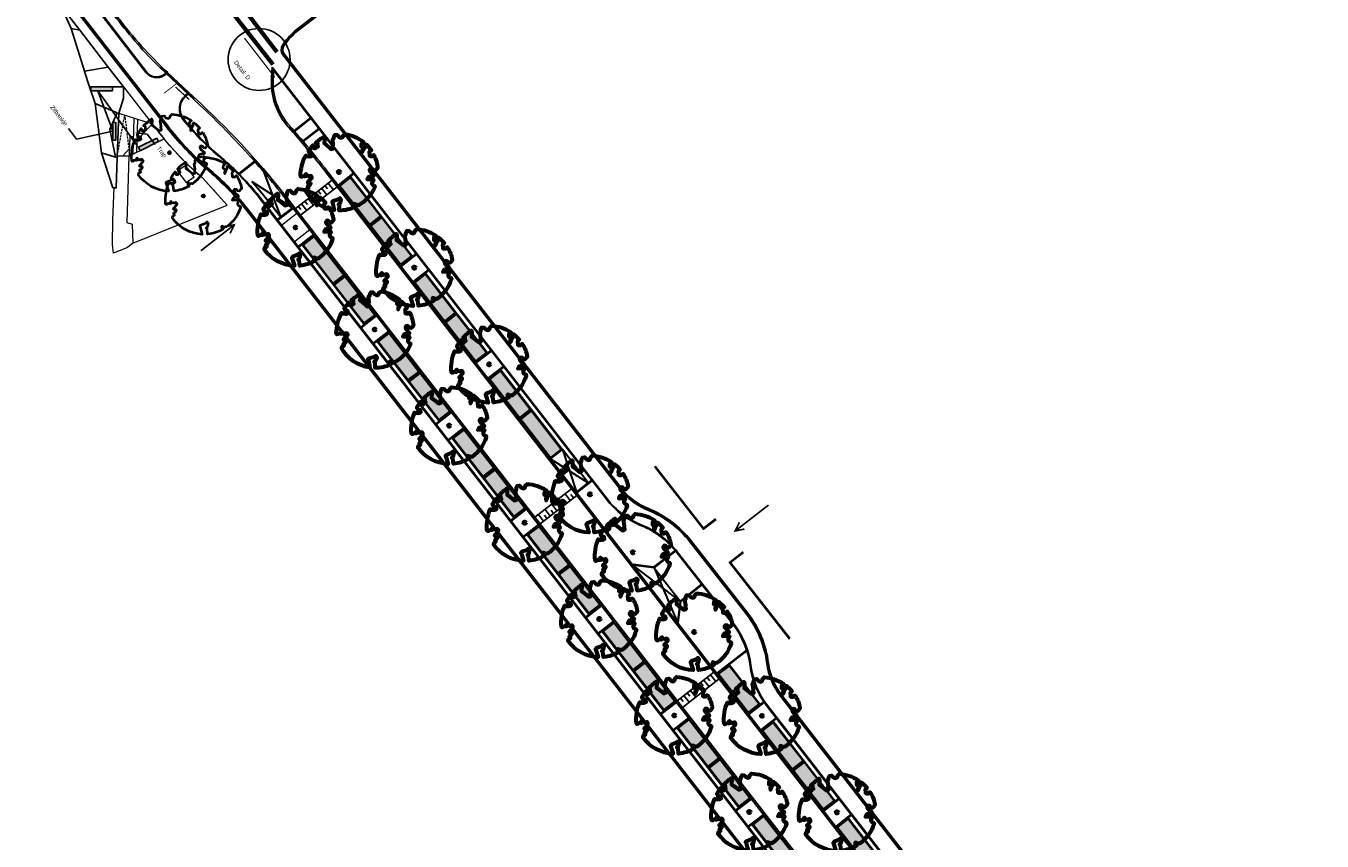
# Model space of a CAD drawing. Header units: metres. Extents: x 197051 to 198490, y 354564 to 355604.
# Tile 2 of 12: x 197332 to 197485, y 355133 to 355230. Entities that reach past the tile are written whole.
import ezdxf
from ezdxf import colors
from ezdxf.entities.mleader import LeaderData, LeaderLine
from ezdxf.math import Vec2, Vec3

# ---------------------------------------------------------------- set-up
doc = ezdxf.new("R2010")
doc.units = ezdxf.units.M
for name, pattern in [('11strp', [2, 1, -1]), ('5050strp', [1, 0.5, -0.5]), ('DASHED2', [0.375, 0.25, -0.125])]:
    doc.linetypes.add(name, pattern=pattern)
for name, color, linetype, lineweight in [('mk-nw-5050 blok', 7, '5050strp', 35), ('N-WE-GR-BOOM-S', 86, 'Continuous', 40), ('N-WE-IE-INRICHTINGSELEMENTEN-G', 7, 'Continuous', 20), ('N-WE-IE-PARKEERVAK_LANGSPARKEREN-G', 7, 'Continuous', 25), ('N-WE-VW-MARKERING_DWARS_DRIEHOEK_5050-G', 7, 'VW-HAAIETAND50-L-N', 35), ('N-WE-VW-MARKERING_VOP-G', 7, 'Continuous', 25), ('nieuwe boomspiegels', 86, 'Continuous', 20), ('Ontwerp', 7, 'Continuous', 20), ('Parkeervak', 7, 'Continuous', 20), ('Parkeervak_arcering', 7, 'Continuous', 20), ('X-XX-AL-AANKLEDING-T25', 7, 'Continuous', 25)]:
    doc.layers.add(name, color=color, linetype=linetype, lineweight=lineweight)
for name, color, linetype in [('N-WE-AL-DETAIL-G', 7, 'Continuous'), ('N-WE-VH-DREMPEL-G', 7, 'Continuous'), ('N-XX-VH-KANTOPSLUITING_GELEIDEBAND_50_200_250-G', 210, 'Continuous'), ('N-XX-VH-KANTOPSLUITING_INRITVERLOOPBAND_50_200_250-G', 10, 'Continuous'), ('N-XX-VH-KANTOPSLUITING_OPSLUITBAND_100_200-G', 170, 'Continuous'), ('N-XX-VH-KANTOPSLUITING_VOORKANTBAND-G', 7, 'Continuous')]:
    doc.layers.add(name, color=color, linetype=linetype)
doc.layers.add('uitritten', color=34, linetype='Continuous', lineweight=30, plot=False)
doc.styles.add('NLCS-ISO-M500-T25', font='NLCS-ISO.ttf', dxfattribs={"height": 1})
doc.styles.add('NLCS_ISO', font='arial.ttf')
doc.linetypes.add('VW-HAAIETAND50-L-N', pattern='A,0,-0.5,[150,NLCS.SHX,S=1,R=0,X=-0.625,Y=0],-0.5', length=1)

# ---------------------------------------------------------------- blocks, each defined once
blk = doc.blocks.new('*U467')
at = {"color": 252}
blk.add_lwpolyline([(0.43, 4.71), (0.44, 4.72), (0.45, 4.73), (0.46, 4.74), (0.47, 4.75), (0.47, 4.75), (0.48, 4.76), (0.49, 4.77), (0.49, 4.78), (0.5, 4.79), (0.51, 4.8), (0.51, 4.82), (0.52, 4.84), (0.52, 4.86), (0.51, 4.88), (0.51, 4.92), (0.48, 5.03, -0.52938), (0.53, 5.1, -0.087139), (2.22, 4.62, -0.372341), (2.28, 4.47), (2.35, 4.12), (2.18, 3.95), (1.99, 3.99), (1.77, 3.82), (1.85, 3.6), (2.09, 3.53), (2.71, 3.67), (2.86, 3.59), (2.85, 3.45), (2.71, 3.36), (2.58, 2.94), (2.74, 2.67), (3.17, 3.35, -0.504641), (3.41, 3.14, 0.331948), (3.54, 2.92, 0.282008), (3.99, 3), (3.96, 2.99, -0.512156), (4.16, 2.98, -0.16076), (5.09, -0.06), (4.98, -0.17), (4.98, -0.29), (4.86, -0.31), (4.88, -0.44), (4.7, -0.38), (4.64, -0.52), (4.86, -0.67), (4.93, -0.72), (5.05, -0.6, -0.106371), (4.34, -2.61), (3.71, -2.2), (3.59, -2.28), (3.51, -1.94), (3.29, -1.67), (3.02, -1.68), (3.03, -1.99), (2.83, -2.68), (2.86, -2.81), (3.01, -2.83), (3.93, -3.18, -0.236298), (-0.23, -5.01, 0.159625), (-0.35, -4.77, 0.350802), (-0.31, -4.53, -0.504641), (-0.6, -4.39), (-0.53, -4.17), (-0.65, -3.96), (-0.8, -3.98), (-0.82, -4.14), (-0.94, -4.21), (-1.08, -4.11), (-1.2, -3.47), (-1.29, -3.38), (-1.52, -3.39), (-1.59, -3.66), (-1.68, -3.69), (-1.77, -3.92), (-2, -3.8, 0.733583), (-1.92, -3.97, -0.861625), (-1.87, -4.13, 0.279978), (-2.04, -4.39), (-2.04, -4.4, -0.827056), (-2.21, -4.58, -0.116774), (-4.15, -2.56), (-4.11, -2.55), (-4.08, -2.54), (-4.06, -2.53), (-4.04, -2.52), (-4.02, -2.51), (-4.01, -2.5), (-4, -2.49), (-3.77, -2.18), (-3.76, -2.17), (-3.76, -2.16), (-3.75, -2.15), (-3.75, -2.14), (-3.75, -2.13), (-3.74, -2.12), (-3.74, -2.11), (-3.74, -2.1), (-3.73, -2.09), (-3.72, -2.07), (-3.71, -2.06), (-3.71, -2.04), (-3.7, -2.02), (-3.69, -2.01), (-3.68, -1.99), (-3.68, -1.97), (-3.67, -1.96), (-3.67, -1.94), (-3.67, -1.93), (-3.67, -1.92), (-3.67, -1.9), (-3.67, -1.89), (-3.67, -1.88), (-3.68, -1.88), (-3.68, -1.87), (-3.69, -1.87), (-3.7, -1.87), (-3.71, -1.87), (-3.72, -1.87), (-3.73, -1.86), (-3.74, -1.86), (-3.75, -1.86), (-3.76, -1.86), (-3.78, -1.85), (-3.79, -1.84), (-3.8, -1.83), (-3.81, -1.83), (-3.83, -1.82), (-3.84, -1.81), (-3.85, -1.8), (-3.87, -1.78), (-3.88, -1.77), (-3.89, -1.76), (-3.91, -1.75), (-4.15, -2.03), (-4.16, -2.01), (-4.17, -2), (-4.18, -1.98), (-4.19, -1.97), (-4.2, -1.95), (-4.22, -1.94), (-4.24, -1.93), (-4.27, -1.92), (-4.32, -1.93), (-4.38, -1.94), (-4.46, -1.97, -0.040997), (-4.79, -1.03), (-4.62, -1.06), (-4.46, -1.16), (-4.38, -1.08), (-4.28, -0.93), (-4.38, -0.78), (-4.32, -0.57), (-4.52, -0.55), (-4.65, -0.42), (-4.89, -0.58, -0.05814), (-4.99, 0.83), (-4.85, 0.8), (-4.3, 0.36), (-4.06, 0.45), (-3.13, 0.69), (-3.05, 1), (-3.41, 1.14), (-3.46, 1.26), (-4.12, 1.58), (-4.14, 1.77), (-4.36, 1.96), (-4.45, 2.14), (-4.3, 2.38), (-3.96, 2.43), (-3.65, 2.63), (-3.65, 2.84), (-3.84, 3.07), (-3.79, 3.16), (-3.86, 3.31, -0.13428), (-1.66, 4.83, -0.541727), (-1.6, 4.78), (-1.61, 4.64), (-1.61, 4.56), (-1.6, 4.51), (-1.58, 4.46), (-1.56, 4.43), (-1.53, 4.41), (-1.51, 4.39), (-1.49, 4.38), (-1.47, 4.36), (-1.45, 4.34), (-1.43, 4.32), (-1.41, 4.31), (-1.4, 4.3), (-1.38, 4.28), (-1.36, 4.28), (-1.35, 4.27), (-1.33, 4.27), (-1.31, 4.28), (-1.29, 4.28), (-1.27, 4.29), (-1.25, 4.31), (-1.23, 4.32), (-1.21, 4.33), (-1.19, 4.34), (-1.17, 4.34), (-1.15, 4.35), (-1.13, 4.35), (-1.11, 4.35), (-1.09, 4.36), (-1.07, 4.36), (-1.05, 4.36), (-1.03, 4.37), (-1.01, 4.38), (-1, 4.39), (-0.99, 4.41), (-0.97, 4.42), (-0.96, 4.32), (-0.94, 4.3), (-0.83, 4.12), (-0.61, 4), (-0.93, 4.51), (-0.92, 4.52), (-0.92, 4.54), (-0.92, 4.55), (-0.92, 4.57), (-0.92, 4.58), (-0.93, 4.6), (-0.94, 4.61), (-0.95, 4.63), (-0.97, 4.65), (-0.99, 4.67), (-1.02, 4.69), (-1.05, 4.72), (-1.08, 4.75), (-1.12, 4.79), (-1.2, 4.9, -0.543104), (-1.17, 4.98, -0.046766), (-0.23, 5.12, -0.385168), (-0.18, 5.07), (-0.15, 4.88), (-0.14, 4.82), (-0.12, 4.78), (-0.1, 4.75), (-0.09, 4.74), (-0.07, 4.73), (-0.05, 4.73), (-0.03, 4.73), (-0.01, 4.72), (0.01, 4.72), (0.03, 4.72), (0.04, 4.71), (0.06, 4.7), (0.08, 4.7), (0.09, 4.69), (0.11, 4.68), (0.12, 4.67), (0.14, 4.67), (0.15, 4.66), (0.17, 4.65), (0.18, 4.65), (0.19, 4.64), (0.2, 4.63), (0.21, 4.62), (0.22, 4.61), (0.23, 4.6), (0.23, 4.59), (0.24, 4.58), (0.24, 4.58), (0.25, 4.57), (0.25, 4.56), (0.26, 4.56), (0.27, 4.56), (0.28, 4.56), (0.29, 4.56), (0.3, 4.57), (0.31, 4.57), (0.32, 4.58), (0.34, 4.59), (0.35, 4.6), (0.36, 4.62), (0.37, 4.63), (0.38, 4.64), (0.39, 4.66), (0.4, 4.67), (0.41, 4.69), (0.42, 4.7)], format="xyb", close=True, dxfattribs=at)
blk.add_circle((0, 0), 0.15, dxfattribs=at)
at = {"color": 7, "style": 'NLCS-ISO-M500-T25'}
for tag, p in [('NR', (-2.46, -0.4)), ('NAAM', (-2.46, -1.6))]:
    blk.add_attdef(tag, p, '', height=1, dxfattribs=at)
at = {"color": 7, "style": 'NLCS-ISO-M500-T25', "flags": 1}
for tag, p in [('WETNAAM', (-2.46, -2.8)), ('STAMDIA', (-2.46, -4)), ('STAMOMTR', (-2.46, -5.2)), ('OPMERKING', (-2.46, -6.4))]:
    blk.add_attdef(tag, p, '', height=1, dxfattribs=at)
blk = doc.blocks.new('*U466')
at = {"layer": 'N-WE-GR-BOOM-S', "lineweight": 60}
blk.add_lwpolyline([(0.43, 4.71), (0.44, 4.72), (0.45, 4.73), (0.46, 4.74), (0.47, 4.75), (0.47, 4.75), (0.48, 4.76), (0.49, 4.77), (0.49, 4.78), (0.5, 4.79), (0.51, 4.8), (0.51, 4.82), (0.52, 4.84), (0.52, 4.86), (0.51, 4.88), (0.51, 4.92), (0.48, 5.03, -0.52938), (0.53, 5.1, -0.087139), (2.22, 4.62, -0.372341), (2.28, 4.47), (2.35, 4.12), (2.18, 3.95), (1.99, 3.99), (1.77, 3.82), (1.85, 3.6), (2.09, 3.53), (2.71, 3.67), (2.86, 3.59), (2.85, 3.45), (2.71, 3.36), (2.58, 2.94), (2.74, 2.67), (3.17, 3.35, -0.504641), (3.41, 3.14, 0.331948), (3.54, 2.92, 0.282008), (3.99, 3), (3.96, 2.99, -0.512156), (4.16, 2.98, -0.16076), (5.09, -0.06), (4.98, -0.17), (4.98, -0.29), (4.86, -0.31), (4.88, -0.44), (4.7, -0.38), (4.64, -0.52), (4.86, -0.67), (4.93, -0.72), (5.05, -0.6, -0.106371), (4.34, -2.61), (3.71, -2.2), (3.59, -2.28), (3.51, -1.94), (3.29, -1.67), (3.02, -1.68), (3.03, -1.99), (2.83, -2.68), (2.86, -2.81), (3.01, -2.83), (3.93, -3.18, -0.236298), (-0.23, -5.01, 0.159625), (-0.35, -4.77, 0.350802), (-0.31, -4.53, -0.504641), (-0.6, -4.39), (-0.53, -4.17), (-0.65, -3.96), (-0.8, -3.98), (-0.82, -4.14), (-0.94, -4.21), (-1.08, -4.11), (-1.2, -3.47), (-1.29, -3.38), (-1.52, -3.39), (-1.59, -3.66), (-1.68, -3.69), (-1.77, -3.92), (-2, -3.8, 0.733583), (-1.92, -3.97, -0.861625), (-1.87, -4.13, 0.279978), (-2.04, -4.39), (-2.04, -4.4, -0.827056), (-2.21, -4.58, -0.116774), (-4.15, -2.56), (-4.11, -2.55), (-4.08, -2.54), (-4.06, -2.53), (-4.04, -2.52), (-4.02, -2.51), (-4.01, -2.5), (-4, -2.49), (-3.77, -2.18), (-3.76, -2.17), (-3.76, -2.16), (-3.75, -2.15), (-3.75, -2.14), (-3.75, -2.13), (-3.74, -2.12), (-3.74, -2.11), (-3.74, -2.1), (-3.73, -2.09), (-3.72, -2.07), (-3.71, -2.06), (-3.71, -2.04), (-3.7, -2.02), (-3.69, -2.01), (-3.68, -1.99), (-3.68, -1.97), (-3.67, -1.96), (-3.67, -1.94), (-3.67, -1.93), (-3.67, -1.92), (-3.67, -1.9), (-3.67, -1.89), (-3.67, -1.88), (-3.68, -1.88), (-3.68, -1.87), (-3.69, -1.87), (-3.7, -1.87), (-3.71, -1.87), (-3.72, -1.87), (-3.73, -1.86), (-3.74, -1.86), (-3.75, -1.86), (-3.76, -1.86), (-3.78, -1.85), (-3.79, -1.84), (-3.8, -1.83), (-3.81, -1.83), (-3.83, -1.82), (-3.84, -1.81), (-3.85, -1.8), (-3.87, -1.78), (-3.88, -1.77), (-3.89, -1.76), (-3.91, -1.75), (-4.15, -2.03), (-4.16, -2.01), (-4.17, -2), (-4.18, -1.98), (-4.19, -1.97), (-4.2, -1.95), (-4.22, -1.94), (-4.24, -1.93), (-4.27, -1.92), (-4.32, -1.93), (-4.38, -1.94), (-4.46, -1.97, -0.040997), (-4.79, -1.03), (-4.62, -1.06), (-4.46, -1.16), (-4.38, -1.08), (-4.28, -0.93), (-4.38, -0.78), (-4.32, -0.57), (-4.52, -0.55), (-4.65, -0.42), (-4.89, -0.58, -0.05814), (-4.99, 0.83), (-4.85, 0.8), (-4.3, 0.36), (-4.06, 0.45), (-3.13, 0.69), (-3.05, 1), (-3.41, 1.14), (-3.46, 1.26), (-4.12, 1.58), (-4.14, 1.77), (-4.36, 1.96), (-4.45, 2.14), (-4.3, 2.38), (-3.96, 2.43), (-3.65, 2.63), (-3.65, 2.84), (-3.84, 3.07), (-3.79, 3.16), (-3.86, 3.31, -0.13428), (-1.66, 4.83, -0.541727), (-1.6, 4.78), (-1.61, 4.64), (-1.61, 4.56), (-1.6, 4.51), (-1.58, 4.46), (-1.56, 4.43), (-1.53, 4.41), (-1.51, 4.39), (-1.49, 4.38), (-1.47, 4.36), (-1.45, 4.34), (-1.43, 4.32), (-1.41, 4.31), (-1.4, 4.3), (-1.38, 4.28), (-1.36, 4.28), (-1.35, 4.27), (-1.33, 4.27), (-1.31, 4.28), (-1.29, 4.28), (-1.27, 4.29), (-1.25, 4.31), (-1.23, 4.32), (-1.21, 4.33), (-1.19, 4.34), (-1.17, 4.34), (-1.15, 4.35), (-1.13, 4.35), (-1.11, 4.35), (-1.09, 4.36), (-1.07, 4.36), (-1.05, 4.36), (-1.03, 4.37), (-1.01, 4.38), (-1, 4.39), (-0.99, 4.41), (-0.97, 4.42), (-0.96, 4.32), (-0.94, 4.3), (-0.83, 4.12), (-0.61, 4), (-0.93, 4.51), (-0.92, 4.52), (-0.92, 4.54), (-0.92, 4.55), (-0.92, 4.57), (-0.92, 4.58), (-0.93, 4.6), (-0.94, 4.61), (-0.95, 4.63), (-0.97, 4.65), (-0.99, 4.67), (-1.02, 4.69), (-1.05, 4.72), (-1.08, 4.75), (-1.12, 4.79), (-1.2, 4.9, -0.543104), (-1.17, 4.98, -0.046766), (-0.23, 5.12, -0.385168), (-0.18, 5.07), (-0.15, 4.88), (-0.14, 4.82), (-0.12, 4.78), (-0.1, 4.75), (-0.09, 4.74), (-0.07, 4.73), (-0.05, 4.73), (-0.03, 4.73), (-0.01, 4.72), (0.01, 4.72), (0.03, 4.72), (0.04, 4.71), (0.06, 4.7), (0.08, 4.7), (0.09, 4.69), (0.11, 4.68), (0.12, 4.67), (0.14, 4.67), (0.15, 4.66), (0.17, 4.65), (0.18, 4.65), (0.19, 4.64), (0.2, 4.63), (0.21, 4.62), (0.22, 4.61), (0.23, 4.6), (0.23, 4.59), (0.24, 4.58), (0.24, 4.58), (0.25, 4.57), (0.25, 4.56), (0.26, 4.56), (0.27, 4.56), (0.28, 4.56), (0.29, 4.56), (0.3, 4.57), (0.31, 4.57), (0.32, 4.58), (0.34, 4.59), (0.35, 4.6), (0.36, 4.62), (0.37, 4.63), (0.38, 4.64), (0.39, 4.66), (0.4, 4.67), (0.41, 4.69), (0.42, 4.7)], format="xyb", close=True, dxfattribs=at)
blk.add_circle((0, 0), 0.15, dxfattribs=at)
at = {"color": 7, "style": 'NLCS-ISO-M500-T25'}
for tag, p in [('NR', (-2.46, -0.4)), ('NAAM', (-2.46, -1.6))]:
    blk.add_attdef(tag, p, '', height=1, dxfattribs=at)
at = {"color": 7, "style": 'NLCS-ISO-M500-T25', "flags": 1}
for tag, p in [('WETNAAM', (-2.46, -2.8)), ('STAMDIA', (-2.46, -4)), ('STAMOMTR', (-2.46, -5.2)), ('OPMERKING', (-2.46, -6.4)), ('HANDH_KAPPEN', (-2.46, -7.6))]:
    blk.add_attdef(tag, p, '', height=1, dxfattribs=at)
blk = doc.blocks.new('*U479')
at = {"layer": 'Parkeervak_arcering'}
h = blk.add_hatch(color=253, dxfattribs=at)
h.dxf.hatch_style = 1
h.paths.add_polyline_path([(0, 6), (0, 0), (1.8, 0), (1.8, 6)])
h.paths.add_polyline_path([(1.67, 5.87), (1.67, 0.13), (0.13, 0.13), (0.13, 5.87)], flags=16)
at = {"layer": 'Parkeervak_arcering', "true_color": 0xb97150}
h = blk.add_hatch(color=13, dxfattribs=at)
h.dxf.hatch_style = 1
h.paths.add_polyline_path([(1.67, 5.87), (1.67, 0.13), (0.13, 0.13), (0.13, 5.87)])
at = {"layer": 'N-WE-IE-PARKEERVAK_LANGSPARKEREN-G'}
blk.add_lwpolyline([(1.8, 0), (0, 0), (0, 6), (1.8, 6)], close=True, dxfattribs=at)
at = {"layer": 'N-WE-IE-PARKEERVAK_LANGSPARKEREN-G', "lineweight": 9}
blk.add_lwpolyline([(1.67, 0.13), (0.13, 0.13), (0.13, 5.87), (1.67, 5.87)], close=True, dxfattribs=at)
blk = doc.blocks.new('Plantvak')
at = {"layer": 'nieuwe boomspiegels'}
blk.add_lwpolyline([(0, -2.3), (0, 0), (2.5, 0), (2.5, -2.3)], close=True, dxfattribs=at)
blk = doc.blocks.new('Inrit_icoon')
at = {"layer": 'uitritten', "const_width": 0.2}
for points in [[(0, 0), (0, 5)], [(0.5, 1), (0, 0), (-0.5, 1)]]:
    blk.add_lwpolyline(points, dxfattribs=at)
blk = doc.blocks.new('Drempel')
at = {"layer": 'N-WE-VH-DREMPEL-G', "flags": 128}
for points in [[(0, 0), (0, -5.5)], [(-1, 0), (-1, -5.5)], [(-1, -0.5), (0, -0.5)], [(-1, -1), (-0.5, -1)], [(-1, -1.5), (0, -1.5)], [(-1, -2), (-0.5, -2)], [(-1, -2.5), (0, -2.5)], [(-1, -3), (-0.5, -3)], [(-1, -3.5), (0, -3.5)], [(-1, -4), (-0.5, -4)], [(-1, -4.5), (0, -4.5)], [(-1, -5), (-0.5, -5)]]:
    blk.add_lwpolyline(points, dxfattribs=at)

msp = doc.modelspace()

# ---------------------------------------------------------------- hatches: boundary and pattern name
at = {"layer": 'N-WE-IE-INRICHTINGSELEMENTEN-G', "true_color": 0xc58944, "transparency": 33554671}
h = msp.add_hatch(color=23, dxfattribs=at)
h.dxf.hatch_style = 1
h.paths.add_polyline_path([(197341.94, 355222.083), (197339.366, 355222.083), (197339.366, 355222.534), (197341.94, 355222.534)])
h = msp.add_hatch(color=23, dxfattribs=at)
h.dxf.hatch_style = 1
h.paths.add_polyline_path([(197341.955, 355218.3), (197342.336, 355218.3), (197342.336, 355216.225), (197341.955, 355216.225)])
h = msp.add_hatch(color=23, dxfattribs=at)
h.dxf.hatch_style = 1
h.paths.add_polyline_path([(197347.187, 355216.444), (197345.003, 355215.388), (197345.216, 355214.976), (197347.398, 355216.047)])

# ---------------------------------------------------------------- linework, layer by layer
for points in [[(197336.361, 355231.423), (197336.202, 355231.301), (197337.039, 355229.442), (197338.044, 355229.244), (197338.043, 355229.246), (197336.361, 355231.423)], [(197338.044, 355229.244), (197337.039, 355229.442), (197338.602, 355224.385), (197341.404, 355224.888), (197338.044, 355229.244)], [(197341.404, 355224.888), (197338.602, 355224.385), (197338.604, 355224.377), (197339.207, 355222.534), (197343.218, 355222.535), (197341.404, 355224.888)], [(197339.207, 355222.534), (197343.218, 355222.535), (197343.218, 355221.214), (197342.662, 355219.435), (197342.487, 355214.183), (197342.366, 355210.558), (197341.966, 355210.572), (197340.608, 355214.715), (197342.287, 355214.19), (197341.627, 355217.511), (197342.463, 355219.479), (197339.853, 355220.561)], [(197342.463, 355219.479), (197339.853, 355220.561), (197340.608, 355214.715), (197342.287, 355214.19), (197341.627, 355217.511), (197342.463, 355219.479)]]:
    msp.add_lwpolyline(points, close=True)
at = {"flags": 128}
for points in [[(197341.94, 355222.083), (197339.366, 355222.083), (197339.366, 355222.534), (197341.94, 355222.534)], [(197341.955, 355218.3), (197342.336, 355218.3), (197342.336, 355216.225), (197341.955, 355216.225)], [(197347.187, 355216.444), (197345.003, 355215.388), (197345.216, 355214.976), (197347.398, 355216.047)]]:
    msp.add_lwpolyline(points, close=True, dxfattribs=at)
for points in [[(197343.981, 355215.271), (197343.127, 355214.339)], [(197342.492, 355214.353), (197343.867, 355214.322)]]:
    msp.add_lwpolyline(points, dxfattribs=at)
at = {"layer": 'mk-nw-5050 blok', "const_width": 0.5, "flags": 128}
for points in [[(197356.3, 355233.349), (197361.427, 355226.66)], [(197354.963, 355232.831), (197360.956, 355225.189)]]:
    msp.add_lwpolyline(points, dxfattribs=at)
at = {"layer": 'N-WE-AL-DETAIL-G'}
msp.add_circle((197359.312, 355225.783), 3.671, dxfattribs=at)
at = {"layer": 'N-WE-VH-DREMPEL-G', "flags": 128}
msp.add_lwpolyline([(197392.632, 355170.731), (197392.019, 355171.52), (197396.361, 355174.897), (197396.975, 355174.106)], close=True, dxfattribs=at)
at = {"layer": 'N-WE-VH-DREMPEL-G'}
for points in [[(197395.415, 355172.894), (197394.801, 355173.683)], [(197395.809, 355173.201), (197395.502, 355173.596)], [(197396.204, 355173.508), (197395.59, 355174.297)], [(197396.599, 355173.815), (197396.292, 355174.21)], [(197393.046, 355171.053), (197392.432, 355171.842)], [(197393.836, 355171.666), (197393.222, 355172.456)], [(197394.231, 355171.973), (197393.924, 355172.368)], [(197394.625, 355172.28), (197394.011, 355173.07)], [(197395.02, 355172.587), (197394.713, 355172.982)], [(197393.441, 355171.359), (197393.134, 355171.754)]]:
    msp.add_lwpolyline(points, dxfattribs=at)
at = {"layer": 'N-WE-VW-MARKERING_DWARS_DRIEHOEK_5050-G', "const_width": 0.15, "flags": 128}
msp.add_lwpolyline([(197357.575, 355228.318, -0.0017317), (197361.168, 355223.66, 0.0062474)], format="xyb", dxfattribs=at)
at = {"layer": 'N-WE-VW-MARKERING_DWARS_DRIEHOEK_5050-G', "linetype": 'VW-HAAIETAND50-L-N', "const_width": 0.15, "flags": 128}
msp.add_lwpolyline([(197349.396, 355222.528), (197351.023, 355221.035, -0.0059253)], format="xyb", dxfattribs=at)
at = {"layer": 'N-WE-VW-MARKERING_VOP-G'}
for points in [[(197367.956, 355211.492), (197363.61, 355208.121)], [(197368.569, 355210.702), (197364.223, 355207.331)], [(197366.319, 355210.222), (197366.625, 355209.827)], [(197366.714, 355210.528), (197367.327, 355209.738)], [(197367.109, 355210.835), (197367.415, 355210.44)], [(197367.504, 355211.141), (197368.117, 355210.351)], [(197364.343, 355208.689), (197364.956, 355207.899)], [(197364.738, 355208.996), (197365.045, 355208.601)], [(197365.133, 355209.302), (197365.746, 355208.512)], [(197365.528, 355209.609), (197365.835, 355209.214)], [(197365.924, 355209.915), (197366.536, 355209.125)], [(197363.948, 355208.383), (197364.255, 355207.988)]]:
    msp.add_lwpolyline(points, dxfattribs=at)
at = {"layer": 'N-XX-VH-KANTOPSLUITING_GELEIDEBAND_50_200_250-G', "flags": 128}
for points in [[(197341.066, 355232.379), (197342.402, 355230.657, 0.035086), (197347.565, 355224.796)], [(197360.983, 355223.635, 0.2018347), (197362.937, 355217.908, -0.0002635), (197363.009, 355217.827, -0.0002635)], [(197351.584, 355221.041), (197352.284, 355220.386, -0.0223059), (197358.337, 355214.2, -0.0242389)], [(197364.969, 355215.553, -0.0093859), (197367.393, 355212.543), (197478.955, 355068.814)], [(197360.305, 355211.933, -0.0097476), (197362.682, 355208.989), (197374.927, 355193.215), (197391.549, 355171.799), (197480.702, 355056.941)]]:
    msp.add_lwpolyline(points, format="xyb", dxfattribs=at)
for points in [[(197397.421, 355181.195), (197369, 355217.812)], [(197388.306, 355168.639), (197359.725, 355205.461)], [(197474.213, 355082.262), (197421.285, 355150.451)], [(197424.498, 355122.012), (197408.919, 355142.083)]]:
    msp.add_lwpolyline(points, dxfattribs=at)
at = {"layer": 'N-XX-VH-KANTOPSLUITING_INRITVERLOOPBAND_50_200_250-G'}
for p, q in [((197360.884, 355223.641), (197360.942, 355224.483)), ((197360.983, 355223.635), (197361.042, 355224.476))]:
    msp.add_line(p, q, dxfattribs=at)
at = {"layer": 'N-XX-VH-KANTOPSLUITING_INRITVERLOOPBAND_50_200_250-G', "flags": 128}
for points in [[(197270.422, 355320.589), (197290.104, 355295.205), (197320.844, 355255.564, -0.0262184), (197328.485, 355244.564), (197330.598, 355241.154, 0.0263464), (197333.976, 355236.294), (197333.976, 355236.294), (197348.31, 355217.791, 0.0503257), (197353.039, 355212.811), (197353.724, 355212.222, -0.0500828), (197357.827, 355207.906), (197359.725, 355205.461)], [(197270.501, 355320.65), (197290.183, 355295.267), (197320.923, 355255.625, -0.0262184), (197328.564, 355244.625), (197330.677, 355241.215, 0.0263464), (197334.055, 355236.355), (197334.055, 355236.355), (197348.389, 355217.852, 0.0503257), (197353.118, 355212.873), (197353.803, 355212.283, -0.0500828), (197357.906, 355207.968), (197359.804, 355205.522)], [(197368.921, 355217.751), (197362.211, 355226.395, -0.3212355), (197362.171, 355227.443, -0.0676697), (197363.572, 355229.045), (197366.077, 355230.991)], [(197369, 355217.812), (197362.29, 355226.457, -0.3212355), (197362.254, 355227.388, -0.0675782), (197363.635, 355228.968), (197366.138, 355230.912)], [(197362.934, 355217.76, -0.0072891), (197364.892, 355215.489, -0.0072891)], [(197363.009, 355217.827, -0.0072891), (197364.969, 355215.553, -0.0036467)], [(197358.337, 355214.2, -0.0077339), (197360.305, 355211.933, -0.0038699)], [(197358.412, 355214.267, -0.0077339), (197360.381, 355211.997, -0.0077339)], [(197421.206, 355150.39, -0.1338105), (197419.611, 355154.225, 0.1339079), (197417.166, 355160.104), (197410.467, 355168.66, 0.1325615), (197405.435, 355172.459, -0.1326588), (197402.148, 355174.942), (197397.342, 355181.134)], [(197421.285, 355150.451, -0.1338105), (197419.711, 355154.238, 0.1339119), (197417.245, 355160.165), (197410.546, 355168.721, 0.1325575), (197405.473, 355172.552, -0.1326588), (197402.227, 355175.004), (197397.421, 355181.195)]]:
    msp.add_lwpolyline(points, format="xyb", dxfattribs=at)
for points in [[(197347.565, 355224.796), (197351.584, 355221.041)], [(197347.634, 355224.869), (197351.653, 355221.114)], [(197408.919, 355142.083), (197388.306, 355168.639)], [(197408.998, 355142.144), (197388.385, 355168.7)]]:
    msp.add_lwpolyline(points, dxfattribs=at)
at = {"layer": 'N-XX-VH-KANTOPSLUITING_OPSLUITBAND_100_200-G', "flags": 128}
for points in [[(197348.312, 355224.099), (197348.053, 355223.891, -0.3960754), (197345.892, 355224.254), (197335.826, 355237.336, -0.0263468), (197332.219, 355242.525), (197330.27, 355245.67, 0.0262184), (197322.503, 355256.851), (197250.981, 355349.087), (197244.692, 355356.6, -0.1175137), (197243.843, 355358.301), (197243.581, 355359.423, 0.1082215), (197242.311, 355362.088), (197240.589, 355364.306, -0.4157363), (197240.679, 355365.009), (197241.46, 355365.609)], [(197489.406, 355063.999), (197489.053, 355064.465, 0.2011355), (197486.31, 355066.054, -0.1982456), (197482.401, 355068.288), (197419.626, 355149.163, -0.1338105), (197417.628, 355153.97, 0.1338158), (197415.589, 355158.874), (197408.89, 355167.43, 0.1326535), (197404.688, 355170.604, -0.1326588), (197400.569, 355173.716), (197360.869, 355224.863)], [(197350.832, 355221.744), (197350.639, 355221.588, 0.4145462), (197350.316, 355218.635, 0.0458501), (197354.399, 355214.411), (197355.093, 355213.814, -0.0500828), (197359.486, 355209.194), (197478.131, 355056.338, 0.4142136), (197481.078, 355055.967), (197481.315, 355056.151)]]:
    msp.add_lwpolyline(points, format="xyb", dxfattribs=at)
for points in [[(197363.439, 355217.339), (197365.4, 355218.862)], [(197364.55, 355216.05), (197366.442, 355217.519)], [(197356.906, 355212.269), (197358.769, 355213.715)], [(197368.666, 355210.903), (197370.482, 355212.314)], [(197363.342, 355208.14), (197361.524, 355206.731)], [(197365.755, 355205.029), (197363.94, 355203.617)], [(197377.964, 355202.675), (197376.146, 355201.266)], [(197379.373, 355200.858), (197377.558, 355199.445)], [(197373.237, 355195.392), (197371.419, 355193.983)], [(197374.646, 355193.575), (197372.831, 355192.162)], [(197386.855, 355191.221), (197385.037, 355189.812)], [(197388.264, 355189.403), (197386.449, 355187.991)], [(197382.127, 355183.938), (197380.31, 355182.528)], [(197383.537, 355182.12), (197381.721, 355180.708)], [(197406.264, 355177.597), (197412.019, 355170.246), (197413.433, 355171.344)], [(197396.987, 355174.416), (197398.804, 355175.826)], [(197391.018, 355172.483), (197389.201, 355171.074)], [(197392.427, 355170.666), (197390.612, 355169.253)], [(197403.647, 355165.952), (197406.132, 355165.637), (197408.641, 355167.584)], [(197416.759, 355167.342), (197415.225, 355166.152), (197422.254, 355157.174)], [(197409.009, 355159.043), (197409.321, 355161.53), (197411.839, 355163.501)], [(197399.909, 355161.029), (197398.091, 355159.62)], [(197401.318, 355159.211), (197399.503, 355157.799)], [(197413.573, 355153.047), (197417.084, 355155.773)], [(197408.8, 355149.575), (197406.982, 355148.165)], [(197419.192, 355149.559), (197417.375, 355148.15)], [(197410.209, 355147.757), (197408.394, 355146.345)], [(197420.602, 355147.741), (197418.786, 355146.329)], [(197417.691, 355138.12), (197415.873, 355136.711)], [(197428.083, 355138.105), (197426.266, 355136.695)], [(197419.1, 355136.303), (197417.285, 355134.89)], [(197429.492, 355136.287), (197427.677, 355134.875)]]:
    msp.add_lwpolyline(points, dxfattribs=at)
at = {"layer": 'N-XX-VH-KANTOPSLUITING_VOORKANTBAND-G', "flags": 128}
for points in [[(197476.63, 355055.173), (197357.985, 355208.029, 0.0500828), (197353.854, 355212.374), (197353.169, 355212.963, -0.0503257), (197348.468, 355217.913), (197334.134, 355236.417, -0.0263468), (197330.768, 355241.259), (197328.655, 355244.669, 0.0262184), (197321.002, 355255.686), (197249.501, 355347.894), (197243.484, 355355.083, -0.1266072), (197242.196, 355357.783), (197242.085, 355358.353, 0.1176954), (197240.737, 355361.311), (197235.607, 355367.896)], [(197348.238, 355224.168), (197347.994, 355223.972, -0.3952428), (197345.972, 355224.314), (197335.905, 355237.397, -0.0263468), (197332.304, 355242.577), (197330.355, 355245.723, 0.0262184), (197322.582, 355256.912), (197251.059, 355349.15), (197244.768, 355356.665, -0.1175137), (197243.94, 355358.324), (197243.679, 355359.446, 0.1082215), (197242.39, 355362.15), (197240.668, 355364.367, -0.4157363), (197240.74, 355364.93), (197241.52, 355365.529)], [(197241.46, 355365.609), (197282.089, 355313.213), (197282.461, 355313.501, -0.1987875), (197282.83, 355313.602), (197284.002, 355313.454, -0.1990372), (197284.667, 355313.075), (197285.389, 355312.145, -0.1987875), (197285.591, 355311.407), (197285.435, 355310.172, -0.1990372), (197285.245, 355309.839), (197284.908, 355309.577), (197322.484, 355261.118, -0.035259), (197326.203, 355255.552), (197332.296, 355244.868), (197332.296, 355244.868, 0.0354835), (197336.451, 355238.651), (197342.57, 355230.768, 0.0418428), (197348.47, 355224.225)], [(197498.811, 355069.046, -0.1243611), (197496.446, 355067.755), (197496.035, 355067.649, 0.1013338), (197492.249, 355065.8), (197491.895, 355065.527, -0.4109517), (197490.499, 355065.701, 0.1963429), (197486.552, 355067.938, -0.1982456), (197483.902, 355069.453), (197421.127, 355150.328, -0.1338105), (197419.512, 355154.212, 0.1339038), (197417.087, 355160.042), (197410.388, 355168.598, 0.1325655), (197405.398, 355172.366, -0.1326588), (197402.069, 355174.881), (197362.132, 355226.334, -0.3212355), (197362.087, 355227.498, -0.0677596), (197363.508, 355229.123), (197370.794, 355234.78)], [(197360.869, 355224.863), (197360.784, 355223.648, 0.2018347), (197362.787, 355217.775, -0.0169398), (197367.235, 355212.42), (197480.348, 355066.694, 0.2868262), (197488.308, 355063.769), (197489.406, 355063.999)], [(197489.298, 355063.976), (197488.973, 355064.404, 0.2011355), (197486.297, 355065.954, -0.1982456), (197482.322, 355068.226), (197419.547, 355149.102, -0.1338105), (197417.529, 355153.957, 0.1338105), (197415.51, 355158.813), (197408.811, 355167.368, 0.1326588), (197404.65, 355170.511, -0.1326588), (197400.49, 355173.655), (197360.858, 355224.713)], [(197350.907, 355221.675), (197350.701, 355221.51, 0.4145462), (197350.393, 355218.697, 0.0458501), (197354.464, 355214.487), (197355.159, 355213.89, -0.0500828), (197359.565, 355209.255), (197478.21, 355056.4, 0.4142136), (197481.017, 355056.046), (197481.254, 355056.23)], [(197350.991, 355221.871), (197352.421, 355220.532, -0.0398043), (197362.84, 355209.112), (197481.473, 355056.274)]]:
    msp.add_lwpolyline(points, format="xyb", dxfattribs=at)
for points in [[(197348.433, 355224.26), (197350.991, 355221.871)], [(197363.505, 355217.264), (197365.461, 355218.783)], [(197364.485, 355216.126), (197366.381, 355217.598)], [(197356.977, 355212.197), (197358.835, 355213.64)], [(197368.727, 355210.824), (197370.544, 355212.235)], [(197363.28, 355208.219), (197361.463, 355206.81)], [(197365.816, 355204.95), (197364.001, 355203.538)], [(197377.902, 355202.754), (197376.085, 355201.345)], [(197379.434, 355200.779), (197377.619, 355199.366)], [(197373.175, 355195.471), (197371.358, 355194.062)], [(197374.707, 355193.496), (197372.892, 355192.083)], [(197386.793, 355191.3), (197384.976, 355189.891)], [(197388.325, 355189.324), (197386.51, 355187.912)], [(197382.066, 355184.017), (197380.249, 355182.607)], [(197383.598, 355182.041), (197381.783, 355180.629)], [(197406.185, 355177.535), (197412.002, 355170.106), (197413.494, 355171.265)], [(197396.926, 355174.495), (197398.743, 355175.905)], [(197390.957, 355172.562), (197389.139, 355171.153)], [(197392.489, 355170.587), (197390.674, 355169.174)], [(197403.634, 355165.852), (197406.16, 355165.533), (197408.703, 355167.505)], [(197416.698, 355167.421), (197415.084, 355166.169), (197422.215, 355157.062)], [(197408.91, 355159.055), (197409.227, 355161.583), (197411.777, 355163.58)], [(197399.848, 355161.108), (197398.03, 355159.699)], [(197401.38, 355159.132), (197399.564, 355157.72)], [(197413.635, 355152.968), (197417.146, 355155.694)], [(197408.739, 355149.654), (197406.921, 355148.244)], [(197419.131, 355149.638), (197417.313, 355148.229)], [(197410.271, 355147.678), (197408.455, 355146.266)], [(197420.663, 355147.662), (197418.848, 355146.25)], [(197417.629, 355138.199), (197415.812, 355136.79)], [(197428.022, 355138.184), (197426.204, 355136.774)], [(197419.161, 355136.224), (197417.346, 355134.811)], [(197429.554, 355136.208), (197427.739, 355134.796)]]:
    msp.add_lwpolyline(points, dxfattribs=at)
at = {"layer": 'Ontwerp', "flags": 128}
for points in [[(197336.386, 355231.396), (197342.357, 355223.651)], [(197342.357, 355223.651), (197343.218, 355222.535)], [(197343.218, 355222.535), (197343.217, 355221.253)], [(197343.218, 355222.535), (197343.317, 355222.404)], [(197342.662, 355219.435), (197346.631, 355218.16)], [(197344.382, 355214.575), (197344.5, 355218.844)], [(197344.808, 355214.784), (197344.916, 355218.711)], [(197346.631, 355218.16), (197344.848, 355216.215)], [(197343.956, 355214.366), (197344.02, 355216.672), (197344.44, 355216.661)], [(197343.956, 355214.366), (197348.034, 355216.368)], [(197352.593, 355211.753), (197354.255, 355209.95)]]:
    msp.add_lwpolyline(points, dxfattribs=at)
for points in [[(197346.918, 355217.792), (197348.034, 355216.368), (197343.867, 355214.322), (197343.642, 355206.472), (197344.27, 355206.264), (197344.322, 355204.012), (197343.685, 355203.51), (197342.059, 355202.818), (197341.942, 355203.84), (197341.972, 355206.819), (197342.116, 355210.567), (197342.366, 355210.558), (197342.662, 355219.435), (197343.217, 355221.253), (197343.217, 355222.105), (197343.218, 355222.535), (197343.216, 355222.536)], [(197348.034, 355216.368), (197343.867, 355214.322), (197343.642, 355206.472), (197344.27, 355206.264), (197344.322, 355204.012), (197355.511, 355208.526), (197352.54, 355211.797), (197350.637, 355213.523), (197348.733, 355215.541), (197348.034, 355216.368)], [(197349.644, 355212.529), (197350.678, 355211.186), (197351.608, 355211.891), (197350.59, 355213.236)]]:
    msp.add_lwpolyline(points, close=True, dxfattribs=at)
at = {"layer": 'Ontwerp', "linetype": '11strp', "const_width": 0.1}
msp.add_lwpolyline([(197348.021, 355221.773), (197349.54, 355222.951)], dxfattribs=at)
at = {"layer": 'Ontwerp', "linetype": 'DASHED2', "flags": 128}
msp.add_lwpolyline([(197342.492, 355214.353), (197343.373, 355219.207), (197343.956, 355214.366)], dxfattribs=at)
at = {"layer": 'Ontwerp'}
msp.add_lwpolyline([(197347.19, 355217.44, 0.0535727), (197352.338, 355211.963, -0.0027993), (197352.593, 355211.753, -0.0027993)], format="xyb", dxfattribs=at)
msp.add_lwpolyline([(197416.529, 355149.239), (197477.67, 355070.469)], dxfattribs=at)
at = {"layer": 'uitritten'}
for points in [[(197359.885, 355212.429), (197361.858, 355207.117)], [(197358.461, 355211.324), (197363.28, 355208.22)], [(197395.288, 355179.54), (197396.926, 355174.495)], [(197393.867, 355178.436), (197398.348, 355175.598)]]:
    msp.add_lwpolyline(points, dxfattribs=at)
msp.add_lwpolyline([(197361.858, 355207.117), (197361.261, 355207.886, 0.0116369), (197358.461, 355211.324, -0.9787882)], format="xyb", dxfattribs=at)
at = {"layer": 'uitritten', "flags": 128}
for points in [[(197363.28, 355208.22), (197361.858, 355207.117)], [(197398.348, 355175.598), (197395.288, 355179.54)], [(197396.926, 355174.495), (197398.348, 355175.598)], [(197409.227, 355161.583), (197403.634, 355165.852)], [(197406.16, 355165.533), (197403.634, 355165.852)], [(197406.16, 355165.533), (197408.91, 355159.055)], [(197406.16, 355165.533), (197409.227, 355161.583)], [(197409.227, 355161.583), (197408.91, 355159.055)]]:
    msp.add_lwpolyline(points, dxfattribs=at)

# ---------------------------------------------------------------- block references
for name, p, rotation in [('Plantvak', (197363.782, 355207.573), 307.8184572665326), ('Plantvak', (197377.902, 355202.755), 307.8184572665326), ('Plantvak', (197373.175, 355195.472), 307.8184572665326), ('Plantvak', (197386.793, 355191.301), 307.8184572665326), ('Plantvak', (197382.065, 355184.018), 307.8184572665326), ('Inrit_icoon', (197415.767, 355169.906), 307.8058348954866), ('Plantvak', (197390.956, 355172.563), 307.8184572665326), ('Plantvak', (197399.847, 355161.109), 307.8184572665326), ('Plantvak', (197408.738, 355149.655), 307.8184572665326), ('Plantvak', (197419.13, 355149.639), 307.8184572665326), ('Plantvak', (197417.629, 355138.2), 307.8184572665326), ('Plantvak', (197428.021, 355138.185), 307.8184572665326)]:
    msp.add_blockref(name, p, dxfattribs=dict(rotation=rotation))
at = {"xscale": -1, "rotation": 127.8058348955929}
msp.add_blockref('Inrit_icoon', (197356.358, 355206.183), dxfattribs=at)
at = {"layer": 'N-WE-GR-BOOM-S', "xscale": 0.9, "yscale": 0.9, "zscale": 0.9}
for name, p, rotation in [('*U467', (197348.687, 355214.727), 307.28604508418), ('*U466', (197368.772, 355212.442), 301.6431307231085), ('*U467', (197352.71, 355209.607), 307.28604508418), ('*U466', (197363.628, 355205.87), 307.28604508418), ('*U466', (197377.702, 355201.108), 307.28604508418), ('*U466', (197373.019, 355193.78), 301.6431307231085), ('*U466', (197386.59, 355189.651), 307.28604508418), ('*U466', (197381.848, 355182.379), 307.28604508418), ('*U466', (197398.541, 355174.256), 307.28604508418), ('*U466', (197390.81, 355170.893), 307.28604508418), ('*U466', (197403.626, 355167.353), 307.28604508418), ('*U466', (197399.639, 355159.478), 307.28604508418), ('*U466', (197410.898, 355157.93), 307.28604508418), ('*U466', (197408.534, 355148.027), 307.28604508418), ('*U466', (197418.928, 355147.987), 307.28604508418), ('*U466', (197417.43, 355136.585), 307.28604508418), ('*U466', (197427.821, 355136.531), 307.28604508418)]:
    msp.add_blockref(name, p, dxfattribs=dict(at, rotation=rotation))
at = {"layer": 'N-WE-VH-DREMPEL-G', "rotation": 307.7909312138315}
msp.add_blockref('Drempel', (197413.855, 355152.358), dxfattribs=at)
at = {"layer": 'Parkeervak'}
for p, rotation in [((197370.149, 355211.928), 217.8184572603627), ((197373.828, 355207.188), 217.8184572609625), ((197365.817, 355204.952), 217.818457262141), ((197369.496, 355200.212), 217.818457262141), ((197379.04, 355200.474), 217.8184572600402), ((197382.719, 355195.734), 217.8184572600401), ((197374.707, 355193.497), 217.818457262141), ((197378.386, 355188.757), 217.818457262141), ((197387.931, 355189.019), 217.8184572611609), ((197391.609, 355184.28), 217.8184572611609), ((197383.598, 355182.043), 217.818457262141), ((197387.277, 355177.303), 217.818457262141), ((197392.489, 355170.588), 217.818457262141), ((197396.168, 355165.849), 217.818457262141), ((197401.38, 355159.134), 217.818457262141), ((197405.059, 355154.394), 217.818457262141), ((197415.056, 355154.072), 217.8184572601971), ((197410.271, 355147.68), 217.818457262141), ((197420.268, 355147.357), 217.8184572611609), ((197413.95, 355142.94), 217.818457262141), ((197423.947, 355142.618), 217.8184572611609), ((197419.162, 355136.225), 217.818457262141), ((197429.159, 355135.903), 217.8184572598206)]:
    msp.add_blockref('*U479', p, dxfattribs=dict(at, rotation=rotation))

# ---------------------------------------------------------------- texts
at = {"layer": 'N-WE-AL-DETAIL-G', "insert": (197356.678, 355225.731), "char_height": 0.5, "width": 2.79765, "attachment_point": 1, "rotation": 307.80583, "style": 'NLCS_ISO'}
msp.add_mtext('Detail: D', dxfattribs=at)

# ---------------------------------------------------------------- leaders
at = {"layer": 'X-XX-AL-AANKLEDING-T25'}
ml = msp.add_multileader_mtext('Standard', dxfattribs=at)
ml.set_content('Zitbankje', color=256, style='NLCS_ISO')
ml.set_leader_properties()
ml.build(insert=Vec2(0, 0))
ml.multileader.update_dxf_attribs({"dogleg_length": 1.562, "arrow_head_size": 0.5})
ctx = ml.context
ctx.base_point, ctx.char_height, ctx.arrow_head_size, ctx.landing_gap_size, ctx.plane_origin, ctx.plane_x_axis, ctx.plane_y_axis = Vec3(197334.372, 355220.589), 0.5, 0.5, 0.5, Vec3(197326.467, 355218.577), Vec3(0.6129875, -0.7900926), Vec3(0.7900926, 0.6129875)
ctx.text_align_type = 2
notes = []
notes.append((ctx, [(1, (1, 1, 0), (197337.653, 355216.359), (-0.6129875, 0.7900926), 1.562, [(2, [(197345.097, 355215.235), (197340.192, 355222.064), (197341.977, 355217.301)], 0, [])])]))
ctx.mtext.insert, ctx.mtext.text_direction, ctx.mtext.rotation, ctx.mtext.alignment, ctx.mtext.flow_direction = Vec3(197336.645, 355218.187), Vec3(0.6129875, -0.7900926), 5.3722253, 3, 5
ml = msp.add_multileader_mtext('Standard', dxfattribs=at)
ml.set_content('Trap', color=256, style='NLCS_ISO')
ml.set_leader_properties()
ml.build(insert=Vec2(0, 0))
ml.multileader.update_dxf_attribs({"dogleg_length": 1.562, "arrow_head_size": 0.5})
ctx = ml.context
ctx.base_point, ctx.char_height, ctx.arrow_head_size, ctx.landing_gap_size, ctx.plane_origin, ctx.plane_x_axis, ctx.plane_y_axis = Vec3(197346.998, 355215.708), 0.5, 0.5, 0.5, Vec3(197322.127, 355257.773), Vec3(0.6129875, -0.7900926), Vec3(0.7900926, 0.6129875)
ctx.text_align_type = 2
notes.append((ctx, [(0, (1, 1, 0), (197346.041, 355216.942), (0.6129875, -0.7900926), 1.562, [(1, [(197344.547, 355217.102)], 0, [])])]))
ctx.mtext.insert, ctx.mtext.text_direction, ctx.mtext.rotation, ctx.mtext.alignment, ctx.mtext.flow_direction = Vec3(197348.41, 355214.409), Vec3(0.6129875, -0.7900926), 5.3722253, 3, 5
for ctx, leaders in notes:
    for number, flags, end, landing, length, lines in leaders:
        leader = LeaderData()
        leader.index, (leader.has_last_leader_line, leader.has_dogleg_vector, leader.attachment_direction) = number, flags
        leader.last_leader_point, leader.dogleg_vector, leader.dogleg_length = Vec3(end), Vec3(landing), length
        for number, points, colour, breaks in lines:
            line = LeaderLine()
            line.index, line.vertices, line.color, line.breaks = number, Vec3.list(points), colors.encode_raw_color(colour), breaks
            leader.lines.append(line)
        ctx.leaders.append(leader)

doc.saveas('drawing.dxf')
